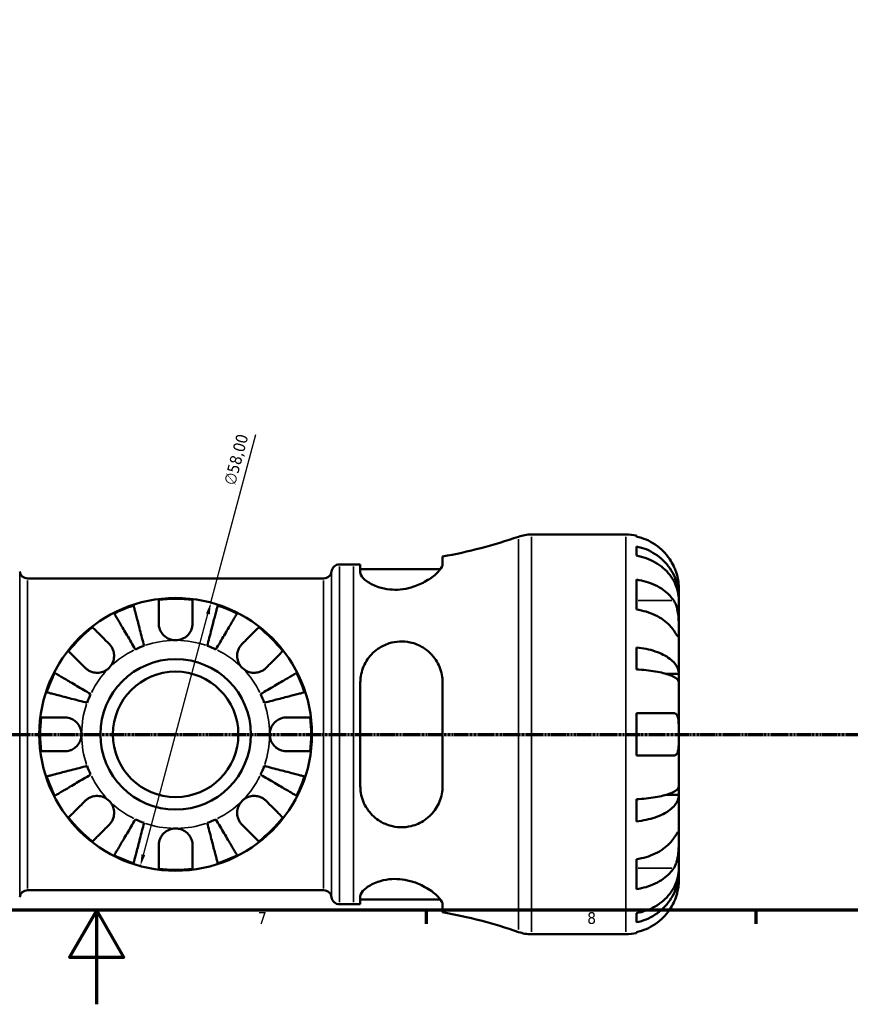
# Model space of a CAD drawing. Header units: millimetres. Extents: x 0 to 902, y 0 to 832.
# Tile 3 of 9: x 404 to 581, y 0 to 209. Entities that reach past the tile are written whole.
import ezdxf

# ---------------------------------------------------------------- set-up
doc = ezdxf.new("R2010")
doc.units = ezdxf.units.MM
doc.linetypes.add('CHAIN', pattern=[0.7087, 0.4724, -0.0591, 0.1181, -0.0591])
for name, color, linetype, lineweight in [('Border (ISO)', 7, 'Continuous', 70), ('Dimension (ISO)', 7, 'Continuous', 25), ('Section Line (ISO)', 7, 'CHAIN', 70), ('Visible (ISO)', 7, 'Continuous', 50), ('Visible Narrow (ISO)', 7, 'Continuous', 35)]:
    doc.layers.add(name, color=color, linetype=linetype, lineweight=lineweight)
doc.styles.add('Note Text (ISO)', font='tahoma.ttf')
doc.dimstyles.new('Default (ISO)', dxfattribs={"dimtxt": 2.5, "dimasz": 2.5, "dimexe": 3.175, "dimexo": 0, "dimgap": 0.762, "dimtad": 1, "dimrnd": 1e-08, "dimzin": 0, "dimtxsty": 'Note Text (ISO)', "dimcen": 0.09, "dimdle": 10, "dimclrd": 256, "dimclre": 256, "dimclrt": 232, "dimazin": 0, "dimtfac": 1.40208, "dimtmove": 0, "dimatfit": 3, "dimfxl": 1, "dimtolj": 1, "dimtzin": 0, "dimlwd": -1, "dimlwe": -1, "dimarcsym": 0})

# ---------------------------------------------------------------- blocks, each defined once
blk = doc.blocks.new('Borders Default Border')
at = {"layer": 'Border (ISO)'}
for p, q in [((490.58, 20), (490.58, 17.1)), ((560.67, 20), (560.67, 17.1))]:
    blk.add_line(p, q, dxfattribs=at)
at = {"layer": 'Border (ISO)', "flags": 128}
for points in [[(20, 20), (20, 574), (821, 574), (821, 20), (20, 20)], [(420.5, 0), (420.5, 20), (414.73, 10), (426.27, 10), (420.5, 20)]]:
    blk.add_lwpolyline(points, dxfattribs=at)
at = {"layer": 'Border (ISO)', "color": 232, "true_color": 0xca0064, "char_height": 2.5, "attachment_point": 7, "style": 'Note Text (ISO)'}
for s, insert in [('7', (454.77, 17.1)), ('8', (524.81, 17.04))]:
    blk.add_mtext(s, dxfattribs=dict(at, insert=insert))
blk = doc.blocks.new('2dTransSection0')
at = {"layer": 'Section Line (ISO)', "linetype": 'CHAIN'}
blk.add_line((157.6, 57.4), (671.2, 57.4), dxfattribs=at)
blk = doc.blocks.new('*D15')
at = {"layer": 'Defpoints', "color": 0, "transparency": 16777216}
for p in [(444.78, 85.41), (429.77, 29.39)]:
    blk.add_point(p, dxfattribs=at)
at = {"layer": 'Dimension (ISO)', "transparency": 16777216}
for p, q in [((444.78, 85.41), (454.36, 121.16)), ((430.42, 31.8), (444.14, 83))]:
    blk.add_line(p, q, dxfattribs=at)
for points in [[(443.74, 83.11), (444.54, 82.89), (444.78, 85.41)], [(430.02, 31.91), (430.82, 31.7), (429.77, 29.39)]]:
    blk.add_solid(points, dxfattribs=at)
at = {"layer": 'Dimension (ISO)', "color": 232, "true_color": 0xca0064, "transparency": 16777216, "insert": (447.48, 110.85), "char_height": 2.5, "attachment_point": 1, "rotation": 75, "style": 'Note Text (ISO)'}
blk.add_mtext('\\A1;∅58,00', dxfattribs=at)

msp = doc.modelspace()

# ---------------------------------------------------------------- linework, layer by layer
at = {"layer": 'Visible (ISO)'}
for p, q in [((512.978, 99.901), (533.029, 99.901)), ((535.279, 99.674), (535.279, 99.433)), ((535.279, 97.358), (535.279, 95.413)), ((494.054, 93.579), (494.054, 95.214)), ((472.129, 93.526), (475.109, 93.526)), ((476.554, 93.536), (476.554, 91.821)), ((476.554, 92.526), (493.6, 92.526)), ((405.802, 90.551), (468.756, 90.551)), ((535.279, 90.304), (535.279, 83.94)), ((544.279, 86.64), (544.279, 88.651)), ((544.279, 86.64), (544.244, 86.64)), ((544.279, 85.875), (544.279, 86.64)), ((544.279, 79.498), (544.279, 85.875)), ((544.279, 70.278), (544.279, 79.498)), ((535.279, 75.896), (535.279, 71.202)), ((544.279, 70.278), (541.55, 70.278)), ((544.279, 68.43), (544.279, 70.278)), ((476.554, 68.401), (476.554, 46.401)), ((494.054, 46.401), (494.054, 68.401)), ((544.279, 57.401), (544.279, 68.43)), ((535.279, 61.901), (535.279, 52.901)), ((544.279, 46.372), (544.279, 57.401)), ((544.279, 44.524), (544.279, 46.372)), ((544.279, 44.524), (541.55, 44.524)), ((544.279, 35.304), (544.279, 44.524)), ((535.279, 43.6), (535.279, 38.906)), ((544.279, 28.927), (544.279, 35.304)), ((535.279, 30.861), (535.279, 24.498)), ((544.279, 28.162), (544.244, 28.162)), ((544.279, 28.162), (544.279, 28.927)), ((544.279, 26.151), (544.279, 28.162)), ((405.802, 24.251), (468.756, 24.251)), ((472.129, 21.276), (475.109, 21.276)), ((476.554, 22.981), (476.554, 21.266)), ((476.554, 22.276), (493.6, 22.276)), ((494.054, 19.588), (494.054, 21.223)), ((535.279, 19.389), (535.279, 17.444)), ((512.978, 14.901), (533.029, 14.901)), ((535.279, 15.368), (535.279, 15.128))]:
    msp.add_line(p, q, dxfattribs=at)
for radius in [29, 16, 13.333]:
    msp.add_circle((437.279, 57.401), radius, dxfattribs=at)
for centre, radius, start, end in [((475.109, 200.689), 107.163, 280.18265, 289.11154), ((512.978, 91.401), 8.5, 90, 109.11154), ((533.029, 88.651), 11.25, 78.46304, 90), ((472.129, 91.826), 1.7, 90, 172.81924), ((475.109, 200.689), 107.163, 270, 270.77261), ((405.802, 92.251), 1.7, 187.18076, 270), ((468.756, 92.251), 1.7, 270, 352.81924), ((437.279, 57.401), 28.818, 82.82379, 97.17621), ((437.279, 57.401), 28.818, 108.06057, 116.93943), ((437.279, 57.401), 28.818, 63.06057, 71.93943), ((437.279, 57.401), 28.818, 127.82379, 142.17621), ((437.279, 57.401), 28.818, 37.82379, 52.17621), ((437.279, 57.401), 20, 109.63402, 115.36598), ((437.279, 57.401), 20, 64.63402, 70.36598), ((437.279, 57.401), 28.818, 153.06057, 161.93943), ((437.279, 57.401), 28.818, 18.06057, 26.93943), ((437.279, 57.401), 20, 154.63402, 160.36598), ((437.279, 57.401), 20, 19.63402, 25.36598), ((437.279, 57.401), 28.818, 172.82379, 187.17621), ((437.279, 57.401), 28.818, 352.82379, 7.17621), ((437.279, 57.401), 20, 199.63402, 205.36598), ((437.279, 57.401), 20, 334.63402, 340.36598), ((437.279, 57.401), 28.818, 198.06057, 206.93943), ((437.279, 57.401), 28.818, 333.06057, 341.93943), ((437.279, 57.401), 28.818, 217.82379, 232.17621), ((437.279, 57.401), 20, 244.63402, 250.36598), ((437.279, 57.401), 20, 289.63402, 295.36598), ((437.279, 57.401), 28.818, 307.82379, 322.17621), ((437.279, 57.401), 28.818, 243.06057, 251.93943), ((437.279, 57.401), 28.818, 288.06057, 296.93943), ((437.279, 57.401), 28.818, 262.82379, 277.17621), ((405.802, 22.551), 1.7, 90, 172.81924), ((468.756, 22.551), 1.7, 7.18076, 90), ((472.129, 22.976), 1.7, 187.18076, 270), ((475.109, -85.887), 107.163, 89.22739, 90), ((475.109, -85.887), 107.163, 70.88846, 79.81735), ((512.978, 23.401), 8.5, 250.88846, 270), ((533.029, 26.151), 11.25, 270, 281.53696)]:
    msp.add_arc(centre, radius, start, end, dxfattribs=at)
for points, knots in [([(543.212, 93.151), (542.979, 93.651), (542.696, 94.159), (541.954, 95.276), (541.465, 95.864), (540.482, 96.851), (539.898, 97.34), (538.639, 98.184), (537.965, 98.539), (536.702, 99.064), (535.999, 99.286), (535.279, 99.433)], [5.50227189, 5.50227189, 5.50227189, 5.50227189, 5.66172607, 5.66172607, 5.87111315, 5.87111315, 6.07951382, 6.07951382, 6.28791448, 6.28791448, 6.49007585, 6.49007585, 6.49007585, 6.49007585]), ([(535.279, 97.358), (536, 97.215), (536.705, 96.999), (537.97, 96.491), (538.644, 96.148), (539.902, 95.333), (540.487, 94.86), (541.469, 93.907), (541.958, 93.338), (542.8, 92.115), (543.153, 91.46), (543.686, 90.212), (543.914, 89.503), (544.21, 88.056), (544.279, 87.317), (544.279, 86.64)], [0.2134337, 0.2134337, 0.2134337, 0.2134337, 0.41601, 0.41601, 0.6243485, 0.6243485, 0.832687, 0.832687, 1.0415719, 1.0415719, 1.2504568, 1.2504568, 1.4601279, 1.4601279, 1.6697991, 1.6697991, 1.6697991, 1.6697991]), ([(544.279, 85.875), (544.279, 86.477), (544.21, 87.135), (543.914, 88.423), (543.686, 89.053), (543.153, 90.164), (542.8, 90.747), (541.958, 91.836), (541.469, 92.342), (540.487, 93.19), (539.902, 93.611), (538.644, 94.337), (537.97, 94.642), (536.705, 95.094), (536, 95.286), (535.279, 95.413)], [5.0161165, 5.0161165, 5.0161165, 5.0161165, 5.2257877, 5.2257877, 5.4354588, 5.4354588, 5.6443437, 5.6443437, 5.8532286, 5.8532286, 6.0615671, 6.0615671, 6.2699056, 6.2699056, 6.472482, 6.472482, 6.472482, 6.472482]), ([(494.054, 93.579), (494.054, 93.408), (494, 93.215), (493.676, 92.557), (493.239, 92.033), (492, 90.93), (491.185, 90.345), (489.375, 89.357), (488.406, 88.938), (486.601, 88.422), (485.82, 88.271), (484.286, 88.133), (483.557, 88.137), (481.982, 88.292), (481.174, 88.474), (479.454, 89.044), (478.623, 89.479), (477.329, 90.399), (476.879, 90.884), (476.595, 91.497), (476.554, 91.664), (476.554, 91.821)], [-3.121583, -3.121583, -3.121583, -3.121583, -2.9442315, -2.9442315, -2.5717332, -2.5717332, -2.1879605, -2.1879605, -1.8487375, -1.8487375, -1.6075961, -1.6075961, -1.3844206, -1.3844206, -1.1108245, -1.1108245, -0.7378614, -0.7378614, -0.3500913, -0.3500913, -0.1948743, -0.1948743, -0.1948743, -0.1948743]), ([(544.279, 88.651), (544.279, 88.651), (544.279, 88.705), (544.275, 88.927), (544.27, 89.106), (544.228, 89.65), (544.181, 90.049), (544.028, 90.816), (543.948, 91.142), (543.771, 91.741), (543.682, 92.006), (543.476, 92.553), (543.359, 92.832), (543.225, 93.122), (543.219, 93.137), (543.212, 93.151)], [-3.12621297, -3.12621297, -3.12621297, -3.12621297, -3.00592131, -3.00592131, -2.87295675, -2.87295675, -2.69789372, -2.69789372, -2.58338701, -2.58338701, -2.49547573, -2.49547573, -2.40310236, -2.40310236, -2.39831682, -2.39831682, -2.39831682, -2.39831682]), ([(535.279, 90.304), (535.999, 90.2), (536.702, 90.043), (537.965, 89.672), (538.639, 89.421), (539.898, 88.824), (540.482, 88.478), (541.465, 87.781), (541.954, 87.364), (542.696, 86.575), (542.979, 86.216), (543.212, 85.862)], [0.21343841, 0.21343841, 0.21343841, 0.21343841, 0.41559978, 0.41559978, 0.62400044, 0.62400044, 0.8324011, 0.8324011, 1.04178819, 1.04178819, 1.20124236, 1.20124236, 1.20124236, 1.20124236]), ([(433.679, 81.001), (433.679, 81.389), (433.679, 81.781), (433.679, 82.663), (433.679, 83.136), (433.679, 83.926), (433.679, 84.318), (433.679, 84.994), (433.679, 85.278), (433.679, 85.698), (433.679, 85.875), (433.679, 85.993)], [4.42788405, 4.42788405, 4.42788405, 4.42788405, 4.5512464, 4.5512464, 4.71913293, 4.71913293, 4.88586959, 4.88586959, 5.05260626, 5.05260626, 5.21400469, 5.21400469, 5.21400469, 5.21400469]), ([(440.879, 85.993), (440.879, 85.875), (440.879, 85.698), (440.879, 85.278), (440.879, 84.994), (440.879, 84.318), (440.879, 83.926), (440.879, 83.136), (440.879, 82.663), (440.879, 81.781), (440.879, 81.389), (440.879, 81.001)], [0.17075309, 0.17075309, 0.17075309, 0.17075309, 0.33215152, 0.33215152, 0.49888818, 0.49888818, 0.66562485, 0.66562485, 0.83351137, 0.83351137, 0.95687373, 0.95687373, 0.95687373, 0.95687373]), ([(543.212, 85.862), (543.271, 85.773), (543.327, 85.679), (543.504, 85.362), (543.614, 85.122), (543.813, 84.588), (543.9, 84.294), (544.073, 83.547), (544.142, 83.087), (544.243, 82.055), (544.263, 81.494), (544.281, 80.419), (544.279, 79.919), (544.279, 79.498)], [-0.72474413, -0.72474413, -0.72474413, -0.72474413, -0.68292689, -0.68292689, -0.58946764, -0.58946764, -0.49014387, -0.49014387, -0.34933517, -0.34933517, -0.17856496, -0.17856496, 0, 0, 0, 0]), ([(428.345, 84.799), (428.374, 84.685), (428.419, 84.513), (428.524, 84.106), (428.595, 83.832), (428.763, 83.18), (428.861, 82.802), (429.058, 82.04), (429.176, 81.587), (429.428, 80.609), (429.564, 80.086), (429.821, 79.089), (429.968, 78.524), (430.266, 77.368), (430.419, 76.778), (430.559, 76.238)], [0.1707449, 0.1707449, 0.1707449, 0.1707449, 0.3329556, 0.3329556, 0.4995958, 0.4995958, 0.6662361, 0.6662361, 0.8331576, 0.8331576, 1.000079, 1.000079, 1.1674459, 1.1674459, 1.3348128, 1.3348128, 1.3348128, 1.3348128]), ([(443.999, 76.238), (444.139, 76.778), (444.291, 77.368), (444.59, 78.524), (444.736, 79.089), (444.994, 80.086), (445.13, 80.609), (445.382, 81.587), (445.5, 82.04), (445.697, 82.802), (445.794, 83.18), (445.963, 83.832), (446.034, 84.106), (446.139, 84.513), (446.184, 84.685), (446.213, 84.799)], [4.0094084, 4.0094084, 4.0094084, 4.0094084, 4.1767753, 4.1767753, 4.3441422, 4.3441422, 4.5110636, 4.5110636, 4.6779851, 4.6779851, 4.8446253, 4.8446253, 5.0112656, 5.0112656, 5.1734763, 5.1734763, 5.1734763, 5.1734763]), ([(543.212, 79.498), (542.979, 79.852), (542.696, 80.211), (541.954, 81), (541.465, 81.417), (540.482, 82.114), (539.898, 82.46), (538.639, 83.057), (537.965, 83.308), (536.702, 83.679), (535.999, 83.836), (535.279, 83.94)], [5.50227189, 5.50227189, 5.50227189, 5.50227189, 5.66172607, 5.66172607, 5.87111315, 5.87111315, 6.07951382, 6.07951382, 6.28791448, 6.28791448, 6.49007585, 6.49007585, 6.49007585, 6.49007585]), ([(428.711, 75.473), (428.428, 75.953), (428.119, 76.478), (427.513, 77.507), (427.216, 78.01), (426.694, 78.897), (426.419, 79.363), (425.907, 80.233), (425.669, 80.637), (425.27, 81.314), (425.072, 81.651), (424.73, 82.231), (424.586, 82.475), (424.373, 82.837), (424.283, 82.99), (424.223, 83.092)], [4.0094086, 4.0094086, 4.0094086, 4.0094086, 4.1767755, 4.1767755, 4.3441423, 4.3441423, 4.5110638, 4.5110638, 4.6779852, 4.6779852, 4.8446255, 4.8446255, 5.0112658, 5.0112658, 5.1734765, 5.1734765, 5.1734765, 5.1734765]), ([(450.335, 83.092), (450.275, 82.99), (450.185, 82.837), (449.972, 82.475), (449.828, 82.231), (449.486, 81.651), (449.288, 81.314), (448.889, 80.637), (448.651, 80.233), (448.138, 79.363), (447.864, 78.897), (447.341, 78.01), (447.045, 77.507), (446.439, 76.478), (446.13, 75.953), (445.847, 75.473)], [0.1707449, 0.1707449, 0.1707449, 0.1707449, 0.3329556, 0.3329556, 0.4995958, 0.4995958, 0.6662361, 0.6662361, 0.8331576, 0.8331576, 1.000079, 1.000079, 1.1674459, 1.1674459, 1.3348128, 1.3348128, 1.3348128, 1.3348128]), ([(419.607, 80.164), (419.69, 80.081), (419.816, 79.955), (420.113, 79.658), (420.314, 79.457), (420.791, 78.98), (421.068, 78.703), (421.627, 78.144), (421.961, 77.81), (422.585, 77.186), (422.863, 76.908), (423.137, 76.634)], [0.17075309, 0.17075309, 0.17075309, 0.17075309, 0.33215152, 0.33215152, 0.49888818, 0.49888818, 0.66562485, 0.66562485, 0.83351137, 0.83351137, 0.95687373, 0.95687373, 0.95687373, 0.95687373]), ([(437.279, 77.401), (436.997, 77.401), (436.716, 77.434), (436.151, 77.569), (435.87, 77.675), (435.203, 78.025), (434.846, 78.31), (434.329, 78.91), (434.147, 79.195), (433.87, 79.798), (433.777, 80.11), (433.694, 80.617), (433.679, 80.81), (433.679, 81.001)], [0, 0, 0, 0, 0.08461469, 0.08461469, 0.17434236, 0.17434236, 0.31088758, 0.31088758, 0.41427183, 0.41427183, 0.51665709, 0.51665709, 0.58005471, 0.58005471, 0.58005471, 0.58005471]), ([(440.879, 81.001), (440.879, 80.732), (440.849, 80.459), (440.715, 79.881), (440.603, 79.581), (440.283, 78.986), (440.071, 78.7), (439.488, 78.12), (439.097, 77.859), (438.227, 77.495), (437.755, 77.401), (437.279, 77.401)], [-0.58010577, -0.58010577, -0.58010577, -0.58010577, -0.49097123, -0.49097123, -0.39110552, -0.39110552, -0.28318425, -0.28318425, -0.14288781, -0.14288781, 0, 0, 0, 0]), ([(451.421, 76.634), (451.695, 76.908), (451.973, 77.186), (452.596, 77.81), (452.93, 78.144), (453.49, 78.703), (453.767, 78.98), (454.244, 79.457), (454.445, 79.658), (454.742, 79.955), (454.868, 80.081), (454.951, 80.164)], [4.42788405, 4.42788405, 4.42788405, 4.42788405, 4.5512464, 4.5512464, 4.71913293, 4.71913293, 4.88586959, 4.88586959, 5.05260626, 5.05260626, 5.21400469, 5.21400469, 5.21400469, 5.21400469]), ([(544.279, 79.498), (544.279, 79.257), (544.279, 79.044), (544.277, 78.67), (544.274, 78.516), (544.253, 78.25), (544.229, 78.176), (544.129, 78.184), (544.056, 78.26), (543.878, 78.499), (543.789, 78.627), (543.586, 78.93), (543.473, 79.101), (543.304, 79.358), (543.259, 79.427), (543.212, 79.498)], [0, 0, 0, 0, 0.10230486, 0.10230486, 0.2116531, 0.2116531, 0.35868741, 0.35868741, 0.49861539, 0.49861539, 0.59613895, 0.59613895, 0.69034298, 0.69034298, 0.72355027, 0.72355027, 0.72355027, 0.72355027]), ([(423.137, 76.634), (423.225, 76.546), (423.31, 76.452), (423.535, 76.174), (423.664, 75.979), (423.889, 75.552), (423.983, 75.321), (424.149, 74.741), (424.197, 74.388), (424.184, 73.582), (424.092, 73.136), (423.74, 72.279), (423.473, 71.88), (423.137, 71.543)], [-0.58004807, -0.58004807, -0.58004807, -0.58004807, -0.5384523, -0.5384523, -0.46383793, -0.46383793, -0.3862639, -0.3862639, -0.27840269, -0.27840269, -0.14277912, -0.14277912, 0, 0, 0, 0]), ([(451.421, 71.543), (451.238, 71.726), (451.075, 71.929), (450.786, 72.38), (450.664, 72.63), (450.442, 73.258), (450.373, 73.643), (450.361, 74.397), (450.411, 74.758), (450.583, 75.343), (450.678, 75.573), (450.905, 75.997), (451.036, 76.192), (451.258, 76.463), (451.338, 76.551), (451.421, 76.634)], [0, 0, 0, 0, 0.07774953, 0.07774953, 0.16081914, 0.16081914, 0.27783798, 0.27783798, 0.3882896, 0.3882896, 0.46542959, 0.46542959, 0.54035429, 0.54035429, 0.57953204, 0.57953204, 0.57953204, 0.57953204]), ([(476.554, 68.401), (476.554, 68.867), (476.591, 69.33), (476.848, 70.934), (477.258, 72.026), (478.479, 74.001), (479.3, 74.88), (481.02, 76.082), (481.836, 76.487), (483.422, 76.978), (484.153, 77.107), (485.671, 77.178), (486.436, 77.11), (488.167, 76.732), (489.088, 76.349), (490.996, 75.169), (491.913, 74.272), (493.226, 72.284), (493.671, 71.216), (493.999, 69.525), (494.054, 68.966), (494.054, 68.401)], [-3.0719886, -3.0719886, -3.0719886, -3.0719886, -2.924802, -2.924802, -2.5550779, -2.5550779, -2.1768582, -2.1768582, -1.8980633, -1.8980633, -1.674175, -1.674175, -1.4392274, -1.4392274, -1.1226203, -1.1226203, -0.7029824, -0.7029824, -0.327727, -0.327727, -0.1494633, -0.1494633, -0.1494633, -0.1494633]), ([(535.279, 75.896), (536, 75.821), (536.705, 75.708), (537.97, 75.442), (538.644, 75.262), (539.902, 74.834), (540.487, 74.587), (541.469, 74.087), (541.958, 73.789), (542.8, 73.148), (543.153, 72.804), (543.686, 72.15), (543.914, 71.779), (544.21, 71.02), (544.279, 70.632), (544.279, 70.278)], [0.2134337, 0.2134337, 0.2134337, 0.2134337, 0.41601, 0.41601, 0.6243485, 0.6243485, 0.832687, 0.832687, 1.0415719, 1.0415719, 1.2504568, 1.2504568, 1.4601279, 1.4601279, 1.6697991, 1.6697991, 1.6697991, 1.6697991]), ([(418.046, 71.543), (417.772, 71.817), (417.494, 72.095), (416.87, 72.718), (416.536, 73.052), (415.977, 73.612), (415.7, 73.889), (415.222, 74.366), (415.022, 74.567), (414.725, 74.864), (414.599, 74.99), (414.515, 75.073)], [4.42788405, 4.42788405, 4.42788405, 4.42788405, 4.5512464, 4.5512464, 4.71913293, 4.71913293, 4.88586959, 4.88586959, 5.05260626, 5.05260626, 5.21400469, 5.21400469, 5.21400469, 5.21400469]), ([(460.042, 75.073), (459.959, 74.99), (459.833, 74.864), (459.536, 74.567), (459.335, 74.366), (458.858, 73.889), (458.581, 73.612), (458.022, 73.052), (457.688, 72.718), (457.064, 72.095), (456.786, 71.817), (456.512, 71.543)], [0.17075309, 0.17075309, 0.17075309, 0.17075309, 0.33215152, 0.33215152, 0.49888818, 0.49888818, 0.66562485, 0.66562485, 0.83351137, 0.83351137, 0.95687373, 0.95687373, 0.95687373, 0.95687373]), ([(423.137, 71.543), (422.954, 71.36), (422.751, 71.197), (422.3, 70.908), (422.05, 70.786), (421.422, 70.564), (421.037, 70.495), (420.283, 70.483), (419.922, 70.533), (419.337, 70.705), (419.107, 70.8), (418.682, 71.027), (418.488, 71.158), (418.217, 71.38), (418.129, 71.46), (418.046, 71.543)], [0, 0, 0, 0, 0.07774953, 0.07774953, 0.16081914, 0.16081914, 0.27783798, 0.27783798, 0.3882896, 0.3882896, 0.46542959, 0.46542959, 0.54035429, 0.54035429, 0.57953204, 0.57953204, 0.57953204, 0.57953204]), ([(456.512, 71.543), (456.424, 71.454), (456.33, 71.37), (456.052, 71.145), (455.857, 71.016), (455.43, 70.79), (455.199, 70.697), (454.619, 70.531), (454.266, 70.483), (453.46, 70.496), (453.014, 70.588), (452.157, 70.94), (451.758, 71.207), (451.421, 71.543)], [-0.58004807, -0.58004807, -0.58004807, -0.58004807, -0.5384523, -0.5384523, -0.46383793, -0.46383793, -0.3862639, -0.3862639, -0.27840269, -0.27840269, -0.14277912, -0.14277912, 0, 0, 0, 0]), ([(544.279, 68.43), (544.279, 68.605), (544.21, 68.796), (543.914, 69.17), (543.686, 69.354), (543.153, 69.676), (542.8, 69.846), (541.958, 70.162), (541.469, 70.309), (540.487, 70.556), (539.902, 70.678), (538.644, 70.889), (537.97, 70.977), (536.705, 71.109), (536, 71.165), (535.279, 71.202)], [5.0161165, 5.0161165, 5.0161165, 5.0161165, 5.2257877, 5.2257877, 5.4354588, 5.4354588, 5.6443437, 5.6443437, 5.8532286, 5.8532286, 6.0615671, 6.0615671, 6.2699056, 6.2699056, 6.472482, 6.472482, 6.472482, 6.472482]), ([(411.588, 70.457), (411.69, 70.397), (411.843, 70.307), (412.205, 70.094), (412.449, 69.95), (413.029, 69.608), (413.365, 69.41), (414.043, 69.011), (414.447, 68.773), (415.317, 68.26), (415.783, 67.986), (416.67, 67.463), (417.173, 67.167), (418.201, 66.561), (418.726, 66.252), (419.207, 65.969)], [0.1707449, 0.1707449, 0.1707449, 0.1707449, 0.3329556, 0.3329556, 0.4995958, 0.4995958, 0.6662361, 0.6662361, 0.8331576, 0.8331576, 1.000079, 1.000079, 1.1674459, 1.1674459, 1.3348128, 1.3348128, 1.3348128, 1.3348128]), ([(455.351, 65.969), (455.831, 66.252), (456.356, 66.561), (457.385, 67.167), (457.888, 67.463), (458.775, 67.986), (459.241, 68.26), (460.111, 68.773), (460.515, 69.011), (461.192, 69.41), (461.529, 69.608), (462.109, 69.95), (462.353, 70.094), (462.715, 70.307), (462.868, 70.397), (462.97, 70.457)], [4.0094084, 4.0094084, 4.0094084, 4.0094084, 4.1767753, 4.1767753, 4.3441422, 4.3441422, 4.5110636, 4.5110636, 4.6779851, 4.6779851, 4.8446253, 4.8446253, 5.0112656, 5.0112656, 5.1734763, 5.1734763, 5.1734763, 5.1734763]), ([(418.442, 64.121), (417.902, 64.261), (417.312, 64.413), (416.156, 64.712), (415.591, 64.858), (414.594, 65.116), (414.071, 65.252), (413.093, 65.504), (412.64, 65.622), (411.878, 65.819), (411.5, 65.916), (410.848, 66.085), (410.574, 66.156), (410.167, 66.261), (409.995, 66.306), (409.881, 66.335)], [4.0094084, 4.0094084, 4.0094084, 4.0094084, 4.1767753, 4.1767753, 4.3441422, 4.3441422, 4.5110636, 4.5110636, 4.6779851, 4.6779851, 4.8446253, 4.8446253, 5.0112656, 5.0112656, 5.1734763, 5.1734763, 5.1734763, 5.1734763]), ([(464.677, 66.335), (464.563, 66.306), (464.391, 66.261), (463.984, 66.156), (463.71, 66.085), (463.058, 65.916), (462.68, 65.819), (461.918, 65.622), (461.465, 65.504), (460.487, 65.252), (459.964, 65.116), (458.967, 64.858), (458.402, 64.712), (457.246, 64.413), (456.656, 64.261), (456.116, 64.121)], [0.1707449, 0.1707449, 0.1707449, 0.1707449, 0.3329556, 0.3329556, 0.4995958, 0.4995958, 0.6662361, 0.6662361, 0.8331576, 0.8331576, 1.000079, 1.000079, 1.1674459, 1.1674459, 1.3348128, 1.3348128, 1.3348128, 1.3348128]), ([(408.687, 61.001), (408.805, 61.001), (408.982, 61.001), (409.402, 61.001), (409.686, 61.001), (410.362, 61.001), (410.754, 61.001), (411.544, 61.001), (412.017, 61.001), (412.899, 61.001), (413.291, 61.001), (413.679, 61.001)], [0.17075309, 0.17075309, 0.17075309, 0.17075309, 0.33215152, 0.33215152, 0.49888818, 0.49888818, 0.66562485, 0.66562485, 0.83351137, 0.83351137, 0.95687373, 0.95687373, 0.95687373, 0.95687373]), ([(413.679, 61.001), (413.822, 61.001), (413.966, 60.992), (414.326, 60.949), (414.54, 60.903), (414.981, 60.766), (415.205, 60.671), (415.731, 60.38), (416.017, 60.162), (416.58, 59.58), (416.829, 59.201), (417.185, 58.347), (417.279, 57.876), (417.279, 57.401)], [-0.57647647, -0.57647647, -0.57647647, -0.57647647, -0.52968676, -0.52968676, -0.46054026, -0.46054026, -0.38562403, -0.38562403, -0.27730827, -0.27730827, -0.14258086, -0.14258086, 0, 0, 0, 0]), ([(457.279, 57.401), (457.279, 57.681), (457.312, 57.96), (457.447, 58.529), (457.554, 58.814), (457.912, 59.492), (458.205, 59.854), (458.8, 60.357), (459.067, 60.527), (459.559, 60.758), (459.775, 60.835), (460.218, 60.947), (460.444, 60.982), (460.738, 60.999), (460.809, 61.001), (460.879, 61.001)], [-2.49913258, -2.49913258, -2.49913258, -2.49913258, -2.41505436, -2.41505436, -2.32384732, -2.32384732, -2.1841143, -2.1841143, -2.08674766, -2.08674766, -2.01440674, -2.01440674, -1.93994266, -1.93994266, -1.91637503, -1.91637503, -1.91637503, -1.91637503]), ([(460.879, 61.001), (461.267, 61.001), (461.659, 61.001), (462.541, 61.001), (463.014, 61.001), (463.804, 61.001), (464.196, 61.001), (464.872, 61.001), (465.156, 61.001), (465.576, 61.001), (465.753, 61.001), (465.871, 61.001)], [4.42788748, 4.42788748, 4.42788748, 4.42788748, 4.55124983, 4.55124983, 4.71913636, 4.71913636, 4.88587302, 4.88587302, 5.05260969, 5.05260969, 5.21400811, 5.21400811, 5.21400811, 5.21400811]), ([(535.279, 61.901), (535.999, 61.901), (536.702, 61.901), (537.965, 61.901), (538.639, 61.901), (539.898, 61.901), (540.482, 61.901), (541.465, 61.901), (541.954, 61.901), (542.696, 61.901), (542.979, 61.901), (543.212, 61.901)], [0.21343841, 0.21343841, 0.21343841, 0.21343841, 0.41559978, 0.41559978, 0.62400044, 0.62400044, 0.8324011, 0.8324011, 1.04178819, 1.04178819, 1.20124236, 1.20124236, 1.20124236, 1.20124236]), ([(543.212, 61.901), (543.309, 61.901), (543.401, 61.886), (543.57, 61.826), (543.648, 61.782), (543.806, 61.644), (543.883, 61.544), (544.064, 61.193), (544.141, 60.892), (544.244, 60.123), (544.263, 59.651), (544.281, 58.585), (544.279, 57.997), (544.279, 57.401)], [-0.72877811, -0.72877811, -0.72877811, -0.72877811, -0.65864576, -0.65864576, -0.58948737, -0.58948737, -0.50282865, -0.50282865, -0.34782332, -0.34782332, -0.17870564, -0.17870564, 0, 0, 0, 0]), ([(417.279, 57.401), (417.279, 57.121), (417.246, 56.841), (417.111, 56.273), (417.004, 55.988), (416.646, 55.31), (416.353, 54.948), (415.758, 54.445), (415.491, 54.275), (414.999, 54.044), (414.783, 53.967), (414.34, 53.854), (414.114, 53.82), (413.819, 53.803), (413.749, 53.801), (413.679, 53.801)], [-2.49913258, -2.49913258, -2.49913258, -2.49913258, -2.41505436, -2.41505436, -2.32384732, -2.32384732, -2.1841143, -2.1841143, -2.08674766, -2.08674766, -2.01440674, -2.01440674, -1.93994266, -1.93994266, -1.91637503, -1.91637503, -1.91637503, -1.91637503]), ([(460.879, 53.801), (460.736, 53.801), (460.591, 53.809), (460.232, 53.853), (460.018, 53.898), (459.577, 54.036), (459.353, 54.131), (458.827, 54.422), (458.541, 54.64), (457.978, 55.222), (457.729, 55.601), (457.373, 56.455), (457.279, 56.926), (457.279, 57.401)], [-0.57647647, -0.57647647, -0.57647647, -0.57647647, -0.52968676, -0.52968676, -0.46054026, -0.46054026, -0.38562403, -0.38562403, -0.27730827, -0.27730827, -0.14258086, -0.14258086, 0, 0, 0, 0]), ([(544.279, 57.401), (544.279, 56.982), (544.28, 56.566), (544.274, 55.677), (544.267, 55.216), (544.216, 54.427), (544.175, 54.096), (544.045, 53.579), (543.964, 53.384), (543.792, 53.145), (543.717, 53.072), (543.558, 52.969), (543.475, 52.936), (543.33, 52.907), (543.272, 52.901), (543.212, 52.901)], [0, 0, 0, 0, 0.1255823, 0.1255823, 0.27758688, 0.27758688, 0.41565829, 0.41565829, 0.53558864, 0.53558864, 0.6106285, 0.6106285, 0.67830711, 0.67830711, 0.7205994, 0.7205994, 0.7205994, 0.7205994]), ([(413.679, 53.801), (413.291, 53.801), (412.899, 53.801), (412.017, 53.801), (411.544, 53.801), (410.754, 53.801), (410.362, 53.801), (409.686, 53.801), (409.402, 53.801), (408.982, 53.801), (408.805, 53.801), (408.687, 53.801)], [4.42788405, 4.42788405, 4.42788405, 4.42788405, 4.5512464, 4.5512464, 4.71913293, 4.71913293, 4.88586959, 4.88586959, 5.05260626, 5.05260626, 5.21400469, 5.21400469, 5.21400469, 5.21400469]), ([(465.871, 53.801), (465.753, 53.801), (465.576, 53.801), (465.156, 53.801), (464.872, 53.801), (464.196, 53.801), (463.804, 53.801), (463.014, 53.801), (462.541, 53.801), (461.659, 53.801), (461.267, 53.801), (460.879, 53.801)], [0.17075309, 0.17075309, 0.17075309, 0.17075309, 0.33215152, 0.33215152, 0.49888818, 0.49888818, 0.66562485, 0.66562485, 0.83351137, 0.83351137, 0.95687373, 0.95687373, 0.95687373, 0.95687373]), ([(543.212, 52.901), (542.979, 52.901), (542.696, 52.901), (541.954, 52.901), (541.465, 52.901), (540.482, 52.901), (539.898, 52.901), (538.639, 52.901), (537.965, 52.901), (536.702, 52.901), (535.999, 52.901), (535.279, 52.901)], [5.50227189, 5.50227189, 5.50227189, 5.50227189, 5.66172607, 5.66172607, 5.87111315, 5.87111315, 6.07951382, 6.07951382, 6.28791448, 6.28791448, 6.49007585, 6.49007585, 6.49007585, 6.49007585]), ([(409.881, 48.467), (409.995, 48.496), (410.167, 48.541), (410.574, 48.646), (410.848, 48.717), (411.5, 48.885), (411.878, 48.983), (412.64, 49.18), (413.093, 49.298), (414.071, 49.55), (414.594, 49.686), (415.591, 49.943), (416.156, 50.09), (417.312, 50.388), (417.902, 50.541), (418.442, 50.681)], [0.1707449, 0.1707449, 0.1707449, 0.1707449, 0.3329556, 0.3329556, 0.4995958, 0.4995958, 0.6662361, 0.6662361, 0.8331576, 0.8331576, 1.000079, 1.000079, 1.1674459, 1.1674459, 1.3348128, 1.3348128, 1.3348128, 1.3348128]), ([(456.116, 50.681), (456.656, 50.541), (457.246, 50.388), (458.402, 50.09), (458.967, 49.943), (459.964, 49.686), (460.487, 49.55), (461.465, 49.298), (461.918, 49.18), (462.68, 48.983), (463.058, 48.885), (463.71, 48.717), (463.984, 48.646), (464.391, 48.541), (464.563, 48.496), (464.677, 48.467)], [4.0094086, 4.0094086, 4.0094086, 4.0094086, 4.1767755, 4.1767755, 4.3441424, 4.3441424, 4.5110638, 4.5110638, 4.6779853, 4.6779853, 4.8446255, 4.8446255, 5.0112658, 5.0112658, 5.1734765, 5.1734765, 5.1734765, 5.1734765]), ([(419.207, 48.833), (418.726, 48.55), (418.201, 48.241), (417.173, 47.635), (416.67, 47.338), (415.783, 46.816), (415.317, 46.541), (414.447, 46.029), (414.043, 45.791), (413.365, 45.392), (413.029, 45.194), (412.449, 44.852), (412.205, 44.708), (411.843, 44.495), (411.69, 44.405), (411.588, 44.345)], [4.0094084, 4.0094084, 4.0094084, 4.0094084, 4.1767753, 4.1767753, 4.3441422, 4.3441422, 4.5110636, 4.5110636, 4.6779851, 4.6779851, 4.8446253, 4.8446253, 5.0112656, 5.0112656, 5.1734763, 5.1734763, 5.1734763, 5.1734763]), ([(462.97, 44.345), (462.868, 44.405), (462.715, 44.495), (462.353, 44.708), (462.109, 44.852), (461.529, 45.194), (461.192, 45.392), (460.515, 45.791), (460.111, 46.029), (459.241, 46.541), (458.775, 46.816), (457.888, 47.338), (457.385, 47.635), (456.356, 48.241), (455.831, 48.55), (455.351, 48.833)], [0.1707449, 0.1707449, 0.1707449, 0.1707449, 0.3329556, 0.3329556, 0.4995958, 0.4995958, 0.6662361, 0.6662361, 0.8331576, 0.8331576, 1.000079, 1.000079, 1.1674459, 1.1674459, 1.3348128, 1.3348128, 1.3348128, 1.3348128]), ([(494.054, 46.401), (494.054, 45.84), (494, 45.285), (493.676, 43.607), (493.239, 42.548), (492, 40.653), (491.185, 39.819), (489.375, 38.588), (488.406, 38.148), (486.601, 37.713), (485.82, 37.63), (484.286, 37.679), (483.557, 37.796), (481.982, 38.256), (481.174, 38.638), (479.454, 39.786), (478.623, 40.633), (477.329, 42.605), (476.879, 43.743), (476.595, 45.423), (476.554, 45.91), (476.554, 46.401)], [-3.121583, -3.121583, -3.121583, -3.121583, -2.9442315, -2.9442315, -2.5717332, -2.5717332, -2.1879605, -2.1879605, -1.8487375, -1.8487375, -1.6075961, -1.6075961, -1.3844206, -1.3844206, -1.1108245, -1.1108245, -0.7378614, -0.7378614, -0.3500913, -0.3500913, -0.1948743, -0.1948743, -0.1948743, -0.1948743]), ([(535.279, 43.6), (536, 43.637), (536.705, 43.693), (537.97, 43.824), (538.644, 43.913), (539.902, 44.124), (540.487, 44.246), (541.469, 44.493), (541.958, 44.64), (542.8, 44.956), (543.153, 45.126), (543.686, 45.448), (543.914, 45.632), (544.21, 46.006), (544.279, 46.197), (544.279, 46.372)], [0.2134337, 0.2134337, 0.2134337, 0.2134337, 0.41601, 0.41601, 0.6243485, 0.6243485, 0.832687, 0.832687, 1.0415719, 1.0415719, 1.2504568, 1.2504568, 1.4601279, 1.4601279, 1.6697991, 1.6697991, 1.6697991, 1.6697991]), ([(418.046, 43.259), (418.134, 43.347), (418.228, 43.432), (418.506, 43.657), (418.701, 43.786), (419.128, 44.011), (419.359, 44.105), (419.939, 44.271), (420.292, 44.319), (421.098, 44.306), (421.544, 44.214), (422.401, 43.862), (422.8, 43.595), (423.137, 43.259)], [-0.58004807, -0.58004807, -0.58004807, -0.58004807, -0.5384523, -0.5384523, -0.46383793, -0.46383793, -0.3862639, -0.3862639, -0.27840269, -0.27840269, -0.14277912, -0.14277912, 0, 0, 0, 0]), ([(451.421, 43.259), (451.604, 43.442), (451.807, 43.605), (452.258, 43.894), (452.508, 44.016), (453.136, 44.238), (453.521, 44.307), (454.275, 44.319), (454.636, 44.269), (455.221, 44.097), (455.451, 44.002), (455.875, 43.775), (456.07, 43.644), (456.341, 43.422), (456.429, 43.342), (456.512, 43.259)], [0, 0, 0, 0, 0.07774953, 0.07774953, 0.16081914, 0.16081914, 0.27783798, 0.27783798, 0.3882896, 0.3882896, 0.46542959, 0.46542959, 0.54035429, 0.54035429, 0.57953204, 0.57953204, 0.57953204, 0.57953204]), ([(544.279, 44.524), (544.279, 44.17), (544.21, 43.782), (543.914, 43.023), (543.686, 42.652), (543.153, 41.998), (542.8, 41.654), (541.958, 41.013), (541.469, 40.715), (540.487, 40.215), (539.902, 39.967), (538.644, 39.54), (537.97, 39.36), (536.705, 39.094), (536, 38.981), (535.279, 38.906)], [5.0161165, 5.0161165, 5.0161165, 5.0161165, 5.2257877, 5.2257877, 5.4354588, 5.4354588, 5.6443437, 5.6443437, 5.8532286, 5.8532286, 6.0615671, 6.0615671, 6.2699056, 6.2699056, 6.472482, 6.472482, 6.472482, 6.472482]), ([(414.515, 39.729), (414.599, 39.812), (414.725, 39.938), (415.022, 40.235), (415.222, 40.436), (415.7, 40.913), (415.977, 41.19), (416.536, 41.749), (416.87, 42.083), (417.494, 42.707), (417.772, 42.985), (418.046, 43.259)], [0.17075309, 0.17075309, 0.17075309, 0.17075309, 0.33215152, 0.33215152, 0.49888818, 0.49888818, 0.66562485, 0.66562485, 0.83351137, 0.83351137, 0.95687373, 0.95687373, 0.95687373, 0.95687373]), ([(423.137, 43.259), (423.32, 43.076), (423.483, 42.873), (423.772, 42.422), (423.894, 42.172), (424.116, 41.544), (424.185, 41.159), (424.197, 40.405), (424.147, 40.044), (423.975, 39.459), (423.88, 39.229), (423.653, 38.804), (423.522, 38.61), (423.3, 38.339), (423.22, 38.251), (423.137, 38.168)], [0, 0, 0, 0, 0.07774953, 0.07774953, 0.16081914, 0.16081914, 0.27783798, 0.27783798, 0.3882896, 0.3882896, 0.46542959, 0.46542959, 0.54035429, 0.54035429, 0.57953204, 0.57953204, 0.57953204, 0.57953204]), ([(451.421, 38.168), (451.332, 38.256), (451.248, 38.35), (451.023, 38.628), (450.894, 38.823), (450.668, 39.25), (450.575, 39.481), (450.409, 40.061), (450.361, 40.414), (450.374, 41.22), (450.466, 41.666), (450.818, 42.523), (451.085, 42.922), (451.421, 43.259)], [-0.58004807, -0.58004807, -0.58004807, -0.58004807, -0.5384523, -0.5384523, -0.46383793, -0.46383793, -0.3862639, -0.3862639, -0.27840269, -0.27840269, -0.14277912, -0.14277912, 0, 0, 0, 0]), ([(456.512, 43.259), (456.786, 42.985), (457.064, 42.707), (457.688, 42.083), (458.022, 41.749), (458.581, 41.19), (458.858, 40.913), (459.335, 40.436), (459.536, 40.235), (459.833, 39.938), (459.959, 39.812), (460.042, 39.729)], [4.42788405, 4.42788405, 4.42788405, 4.42788405, 4.5512464, 4.5512464, 4.71913293, 4.71913293, 4.88586959, 4.88586959, 5.05260626, 5.05260626, 5.21400469, 5.21400469, 5.21400469, 5.21400469]), ([(423.137, 38.168), (422.863, 37.894), (422.585, 37.616), (421.961, 36.992), (421.627, 36.658), (421.068, 36.099), (420.791, 35.822), (420.314, 35.344), (420.113, 35.144), (419.816, 34.847), (419.69, 34.721), (419.607, 34.637)], [4.42788748, 4.42788748, 4.42788748, 4.42788748, 4.55124983, 4.55124983, 4.71913636, 4.71913636, 4.88587302, 4.88587302, 5.05260969, 5.05260969, 5.21400811, 5.21400811, 5.21400811, 5.21400811]), ([(424.223, 31.71), (424.283, 31.812), (424.373, 31.965), (424.586, 32.327), (424.73, 32.571), (425.072, 33.151), (425.27, 33.487), (425.669, 34.165), (425.907, 34.569), (426.419, 35.439), (426.694, 35.905), (427.216, 36.792), (427.513, 37.295), (428.119, 38.323), (428.428, 38.848), (428.711, 39.329)], [0.1707449, 0.1707449, 0.1707449, 0.1707449, 0.3329556, 0.3329556, 0.4995958, 0.4995958, 0.6662361, 0.6662361, 0.8331576, 0.8331576, 1.000079, 1.000079, 1.1674459, 1.1674459, 1.3348128, 1.3348128, 1.3348128, 1.3348128]), ([(430.559, 38.564), (430.419, 38.024), (430.266, 37.434), (429.968, 36.278), (429.821, 35.713), (429.564, 34.716), (429.428, 34.193), (429.176, 33.215), (429.058, 32.762), (428.861, 32), (428.763, 31.622), (428.595, 30.97), (428.524, 30.696), (428.419, 30.289), (428.374, 30.117), (428.345, 30.003)], [4.0094084, 4.0094084, 4.0094084, 4.0094084, 4.1767753, 4.1767753, 4.3441422, 4.3441422, 4.5110636, 4.5110636, 4.6779851, 4.6779851, 4.8446253, 4.8446253, 5.0112656, 5.0112656, 5.1734763, 5.1734763, 5.1734763, 5.1734763]), ([(446.213, 30.003), (446.184, 30.117), (446.139, 30.289), (446.034, 30.696), (445.963, 30.97), (445.794, 31.622), (445.697, 32), (445.5, 32.762), (445.382, 33.215), (445.13, 34.193), (444.994, 34.716), (444.736, 35.713), (444.59, 36.278), (444.291, 37.434), (444.139, 38.024), (443.999, 38.564)], [0.1707449, 0.1707449, 0.1707449, 0.1707449, 0.3329556, 0.3329556, 0.4995958, 0.4995958, 0.6662361, 0.6662361, 0.8331576, 0.8331576, 1.000079, 1.000079, 1.1674459, 1.1674459, 1.3348128, 1.3348128, 1.3348128, 1.3348128]), ([(445.847, 39.329), (446.13, 38.848), (446.439, 38.323), (447.045, 37.295), (447.341, 36.792), (447.864, 35.905), (448.138, 35.439), (448.651, 34.569), (448.889, 34.165), (449.288, 33.487), (449.486, 33.151), (449.828, 32.571), (449.972, 32.327), (450.185, 31.965), (450.275, 31.812), (450.335, 31.71)], [4.0094084, 4.0094084, 4.0094084, 4.0094084, 4.1767753, 4.1767753, 4.3441422, 4.3441422, 4.5110636, 4.5110636, 4.6779851, 4.6779851, 4.8446253, 4.8446253, 5.0112656, 5.0112656, 5.1734763, 5.1734763, 5.1734763, 5.1734763]), ([(454.951, 34.637), (454.868, 34.721), (454.742, 34.847), (454.445, 35.144), (454.244, 35.344), (453.767, 35.822), (453.49, 36.099), (452.93, 36.658), (452.596, 36.992), (451.973, 37.616), (451.695, 37.894), (451.421, 38.168)], [0.17075309, 0.17075309, 0.17075309, 0.17075309, 0.33215152, 0.33215152, 0.49888818, 0.49888818, 0.66562485, 0.66562485, 0.83351137, 0.83351137, 0.95687373, 0.95687373, 0.95687373, 0.95687373]), ([(433.679, 33.801), (433.679, 33.944), (433.687, 34.088), (433.731, 34.448), (433.776, 34.662), (433.914, 35.103), (434.009, 35.327), (434.3, 35.853), (434.518, 36.139), (435.1, 36.702), (435.479, 36.951), (436.333, 37.307), (436.804, 37.401), (437.279, 37.401)], [-0.57647647, -0.57647647, -0.57647647, -0.57647647, -0.52968676, -0.52968676, -0.46054026, -0.46054026, -0.38562403, -0.38562403, -0.27730827, -0.27730827, -0.14258086, -0.14258086, 0, 0, 0, 0]), ([(437.279, 37.401), (437.559, 37.401), (437.838, 37.368), (438.407, 37.233), (438.692, 37.126), (439.37, 36.768), (439.732, 36.475), (440.235, 35.88), (440.405, 35.613), (440.636, 35.121), (440.713, 34.905), (440.825, 34.462), (440.86, 34.236), (440.877, 33.941), (440.879, 33.871), (440.879, 33.801)], [-2.49913258, -2.49913258, -2.49913258, -2.49913258, -2.41505436, -2.41505436, -2.32384732, -2.32384732, -2.1841143, -2.1841143, -2.08674766, -2.08674766, -2.01440674, -2.01440674, -1.93994266, -1.93994266, -1.91637503, -1.91637503, -1.91637503, -1.91637503]), ([(543.212, 35.304), (543.271, 35.393), (543.327, 35.479), (543.504, 35.747), (543.614, 35.913), (543.813, 36.209), (543.9, 36.335), (544.073, 36.561), (544.142, 36.628), (544.243, 36.614), (544.263, 36.5), (544.281, 36.058), (544.279, 35.725), (544.279, 35.304)], [-0.72474413, -0.72474413, -0.72474413, -0.72474413, -0.68292689, -0.68292689, -0.58946764, -0.58946764, -0.49014387, -0.49014387, -0.34933517, -0.34933517, -0.17856496, -0.17856496, 0, 0, 0, 0]), ([(433.679, 28.809), (433.679, 28.927), (433.679, 29.104), (433.679, 29.524), (433.679, 29.808), (433.679, 30.484), (433.679, 30.876), (433.679, 31.666), (433.679, 32.139), (433.679, 33.021), (433.679, 33.413), (433.679, 33.801)], [0.17075309, 0.17075309, 0.17075309, 0.17075309, 0.33215152, 0.33215152, 0.49888818, 0.49888818, 0.66562485, 0.66562485, 0.83351137, 0.83351137, 0.95687373, 0.95687373, 0.95687373, 0.95687373]), ([(440.879, 33.801), (440.879, 33.413), (440.879, 33.021), (440.879, 32.139), (440.879, 31.666), (440.879, 30.876), (440.879, 30.484), (440.879, 29.808), (440.879, 29.524), (440.879, 29.104), (440.879, 28.927), (440.879, 28.809)], [4.4278842, 4.4278842, 4.4278842, 4.4278842, 4.55124655, 4.55124655, 4.71913307, 4.71913307, 4.88586974, 4.88586974, 5.0526064, 5.0526064, 5.21400483, 5.21400483, 5.21400483, 5.21400483]), ([(535.279, 30.861), (535.999, 30.966), (536.702, 31.123), (537.965, 31.494), (538.639, 31.745), (539.898, 32.342), (540.482, 32.688), (541.465, 33.385), (541.954, 33.801), (542.696, 34.591), (542.979, 34.95), (543.212, 35.304)], [0.21343841, 0.21343841, 0.21343841, 0.21343841, 0.41559978, 0.41559978, 0.62400044, 0.62400044, 0.8324011, 0.8324011, 1.04178819, 1.04178819, 1.20124236, 1.20124236, 1.20124236, 1.20124236]), ([(544.279, 35.304), (544.279, 35.063), (544.279, 34.795), (544.277, 34.197), (544.274, 33.865), (544.253, 33.054), (544.229, 32.568), (544.129, 31.617), (544.056, 31.162), (543.878, 30.428), (543.789, 30.142), (543.586, 29.617), (543.473, 29.378), (543.304, 29.085), (543.259, 29.011), (543.212, 28.94)], [0, 0, 0, 0, 0.10230486, 0.10230486, 0.2116531, 0.2116531, 0.35868741, 0.35868741, 0.49861539, 0.49861539, 0.59613895, 0.59613895, 0.69034298, 0.69034298, 0.72355027, 0.72355027, 0.72355027, 0.72355027]), ([(543.212, 28.94), (542.979, 28.586), (542.696, 28.227), (541.954, 27.437), (541.465, 27.021), (540.482, 26.324), (539.898, 25.978), (538.639, 25.381), (537.965, 25.13), (536.702, 24.759), (535.999, 24.602), (535.279, 24.498)], [5.50227189, 5.50227189, 5.50227189, 5.50227189, 5.66172607, 5.66172607, 5.87111315, 5.87111315, 6.07951382, 6.07951382, 6.28791448, 6.28791448, 6.49007585, 6.49007585, 6.49007585, 6.49007585]), ([(535.279, 19.389), (536, 19.516), (536.705, 19.708), (537.97, 20.16), (538.644, 20.465), (539.902, 21.191), (540.487, 21.612), (541.469, 22.46), (541.958, 22.966), (542.8, 24.054), (543.153, 24.637), (543.686, 25.749), (543.914, 26.379), (544.21, 27.667), (544.279, 28.325), (544.279, 28.927)], [0.2134337, 0.2134337, 0.2134337, 0.2134337, 0.41601, 0.41601, 0.6243485, 0.6243485, 0.832687, 0.832687, 1.0415719, 1.0415719, 1.2504568, 1.2504568, 1.4601279, 1.4601279, 1.6697991, 1.6697991, 1.6697991, 1.6697991]), ([(544.279, 28.162), (544.279, 27.485), (544.21, 26.746), (543.914, 25.299), (543.686, 24.59), (543.153, 23.342), (542.8, 22.687), (541.958, 21.463), (541.469, 20.895), (540.487, 19.942), (539.902, 19.469), (538.644, 18.654), (537.97, 18.311), (536.705, 17.803), (536, 17.587), (535.279, 17.444)], [5.0161165, 5.0161165, 5.0161165, 5.0161165, 5.2257877, 5.2257877, 5.4354588, 5.4354588, 5.6443437, 5.6443437, 5.8532286, 5.8532286, 6.0615671, 6.0615671, 6.2699056, 6.2699056, 6.472482, 6.472482, 6.472482, 6.472482]), ([(476.554, 22.981), (476.554, 23.13), (476.591, 23.288), (476.848, 23.869), (477.258, 24.33), (478.479, 25.239), (479.3, 25.688), (481.02, 26.289), (481.836, 26.484), (483.422, 26.659), (484.153, 26.672), (485.671, 26.552), (486.436, 26.414), (488.167, 25.946), (489.088, 25.571), (490.996, 24.589), (491.913, 23.946), (493.226, 22.783), (493.671, 22.254), (493.999, 21.59), (494.054, 21.395), (494.054, 21.223)], [-3.0719886, -3.0719886, -3.0719886, -3.0719886, -2.924802, -2.924802, -2.5550779, -2.5550779, -2.1768582, -2.1768582, -1.8980633, -1.8980633, -1.674175, -1.674175, -1.4392274, -1.4392274, -1.1226203, -1.1226203, -0.7029824, -0.7029824, -0.327727, -0.327727, -0.1494633, -0.1494633, -0.1494633, -0.1494633]), ([(543.212, 21.651), (543.284, 21.806), (543.353, 21.962), (543.529, 22.383), (543.628, 22.646), (543.814, 23.198), (543.898, 23.482), (544.072, 24.169), (544.143, 24.548), (544.243, 25.272), (544.263, 25.586), (544.281, 26.033), (544.279, 26.151), (544.279, 26.151)], [-0.71968867, -0.71968867, -0.71968867, -0.71968867, -0.66913349, -0.66913349, -0.58448293, -0.58448293, -0.49008499, -0.49008499, -0.34765985, -0.34765985, -0.17827673, -0.17827673, 0, 0, 0, 0]), ([(535.279, 15.368), (535.999, 15.516), (536.702, 15.738), (537.965, 16.263), (538.639, 16.618), (539.898, 17.462), (540.482, 17.951), (541.465, 18.937), (541.954, 19.526), (542.696, 20.642), (542.979, 21.151), (543.212, 21.651)], [0.21343841, 0.21343841, 0.21343841, 0.21343841, 0.41559978, 0.41559978, 0.62400044, 0.62400044, 0.8324011, 0.8324011, 1.04178819, 1.04178819, 1.20124236, 1.20124236, 1.20124236, 1.20124236])]:
    msp.add_open_spline(points, degree=3, knots=knots, dxfattribs=at)
at = {"layer": 'Visible Narrow (ISO)'}
for p, q in [((510.195, 15.887), (510.195, 98.915)), ((512.978, 99.378), (512.978, 15.424)), ((533.029, 15.424), (533.029, 99.378)), ((472.129, 93.081), (472.129, 21.721)), ((475.109, 21.721), (475.109, 93.081)), ((404.116, 23.19), (404.116, 91.612)), ((405.802, 90.143), (405.802, 24.659)), ((468.756, 24.659), (468.756, 90.143)), ((470.442, 91.612), (470.442, 23.19)), ((542.815, 85.862), (535.676, 85.862)), ((542.815, 28.94), (535.676, 28.94))]:
    msp.add_line(p, q, dxfattribs=at)
for start, end in [(90.9817, 108.65232), (71.34768, 89.0183), (116.34768, 134.0183), (45.9817, 63.65232), (135.9817, 153.65232), (26.34768, 44.0183), (161.34768, 179.0183), (0.9817, 18.65232), (180.9817, 198.65232), (341.34768, 359.0183), (206.34768, 224.0183), (315.9817, 333.65232), (225.9817, 243.65232), (296.34768, 314.0183), (251.34768, 269.0183), (270.9817, 288.65232)]:
    msp.add_arc((437.279, 57.401), 20, start, end, dxfattribs=at)

# ---------------------------------------------------------------- block references
msp.add_blockref('Borders Default Border', (0, 0))
at = {"layer": 'Section Line (ISO)'}
msp.add_blockref('2dTransSection0', (0, 0), dxfattribs=at)

# ---------------------------------------------------------------- dimensions: what is measured, and where the dimension line sits
at = {"layer": 'Dimension (ISO)'}
dim = msp.add_diameter_dim_2p(p1=(429.773, 29.389), p2=(444.785, 85.413), dimstyle='Default (ISO)', override={"dimdec": 2, "dimlfac": 1, "dimtp": 0, "dimtm": 0, "dimtdec": 2, "dimatfit": 2}, dxfattribs=at)
dim.commit()
dim.dimension.update_dxf_attribs({"geometry": '*D15', "text_midpoint": (452.745, 115.122), "dimtype": 163})

doc.saveas('drawing.dxf')
